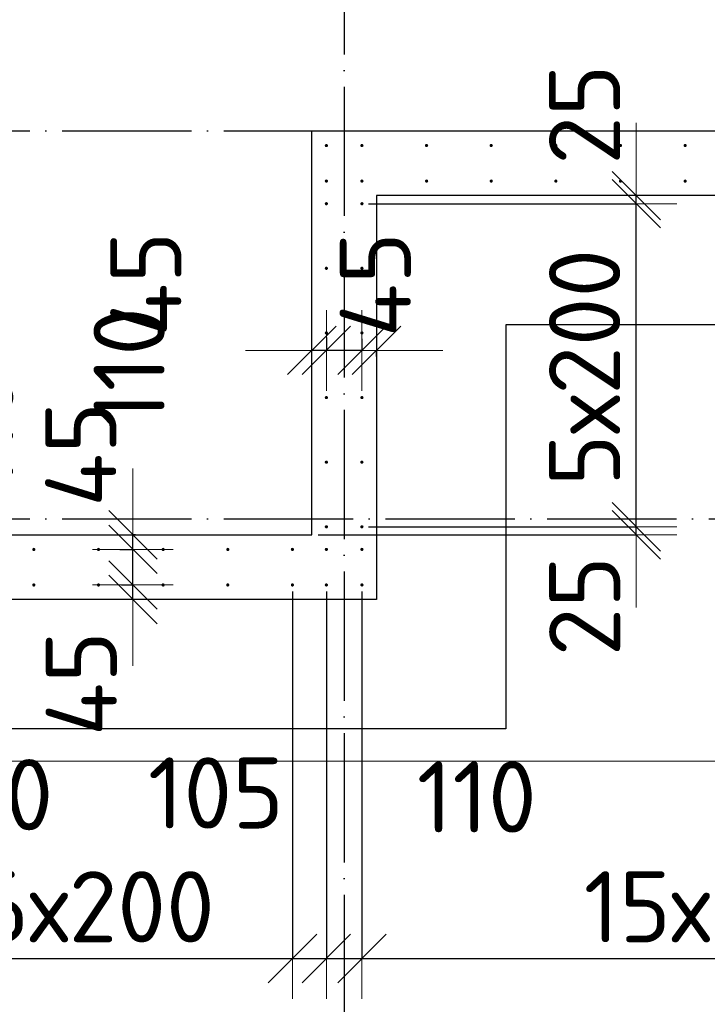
# Model space of a CAD drawing. Header units: millimetres. Extents: x 123094 to 184385, y 26948 to 48500.
# Tile 74 of 104: x 163076 to 165203, y 28497 to 31544. Entities that reach past the tile are written whole.
import ezdxf

# ---------------------------------------------------------------- set-up
doc = ezdxf.new("R2010")
doc.units = ezdxf.units.MM
doc.header["$PDMODE"] = 65
doc.linetypes.add('______11', pattern=[500, 400, -50, 0, -50])
doc.linetypes.add('______5', pattern=[1100, 800, -100, 100, -100])
for name, color, linetype, lineweight in [('Standard', 7, 'Continuous', 25), ('Арм.стержн. Выпуски', 180, 'Continuous', 35), ('Размерная линия_ общее', 7, 'Continuous', 13), ('Стена_ общее', 7, 'Continuous', 35), ('Фундамент_ общее', 7, 'Continuous', 35)]:
    doc.layers.add(name, color=color, linetype=linetype, lineweight=lineweight)
doc.layers.add('Осевая линия_ общее', color=7, linetype='______5', lineweight=13, true_color=0xa0a0a0)
doc.styles.add('ISOCPEUR', font='ISOCPEUR')
doc.dimstyles.new('DIMSTYLE_3', dxfattribs={"dimtxt": 220, "dimasz": 250, "dimexe": 0, "dimexo": 0, "dimgap": 110, "dimtad": 2, "dimdec": 0, "dimrnd": 5, "dimzin": 12, "dimdsep": 46, "dimtxsty": 'ISOCPEUR', "dimblk1": 'ALL_ML_STRICH', "dimblk2": 'ALL_ML_STRICH', "dimsah": 1, "dimcen": 0, "dimclrd": 7, "dimclre": 256, "dimclrt": 7, "dimadec": 0, "dimazin": 0, "dimtfac": 1, "dimtdec": 0, "dimtix": 1, "dimtmove": 2, "dimatfit": 3, "dimfxl": 0, "dimtzin": 0, "dimlwd": 0, "dimlwe": -3, "dimarcsym": 0})
doc.dimstyles.new('DIMSTYLE_5', dxfattribs={"dimtxt": 220, "dimasz": 250, "dimexe": 0, "dimexo": 0, "dimgap": 110, "dimtad": 2, "dimdec": 0, "dimrnd": 5, "dimzin": 12, "dimdsep": 46, "dimtxsty": 'ISOCPEUR', "dimblk1": 'ALL_ML_STRICH', "dimblk2": 'ALL_ML_STRICH', "dimsah": 1, "dimcen": 0, "dimclrd": 7, "dimclre": 256, "dimclrt": 7, "dimadec": 0, "dimazin": 0, "dimtfac": 1, "dimtdec": 0, "dimtix": 1, "dimtmove": 2, "dimatfit": 3, "dimfxl": 0, "dimtvp": 1.2, "dimtzin": 0, "dimlwd": 0, "dimlwe": -3, "dimarcsym": 0})
doc.dimstyles.new('DIMSTYLE_9', dxfattribs={"dimtxt": 220, "dimasz": 250, "dimexe": 0, "dimexo": 0, "dimgap": 110, "dimtad": 2, "dimdec": 0, "dimrnd": 5, "dimzin": 12, "dimdsep": 46, "dimtxsty": 'ISOCPEUR', "dimblk1": 'ALL_ML_STRICH', "dimblk2": 'ALL_ML_STRICH', "dimsah": 1, "dimcen": 0, "dimsd1": 1, "dimsd2": 1, "dimclrd": 7, "dimclre": 256, "dimclrt": 7, "dimadec": 0, "dimazin": 0, "dimtfac": 1, "dimtdec": 0, "dimtix": 1, "dimtmove": 2, "dimatfit": 3, "dimfxl": 0, "dimtvp": 1.2, "dimtzin": 0, "dimlwd": 0, "dimlwe": -3, "dimarcsym": 0})

# ---------------------------------------------------------------- blocks, each defined once
blk = doc.blocks.new('ALL_ML_STRICH')
at = {"color": 0, "linetype": 'ByBlock', "lineweight": -2}
for p, q in [((0, -0.5), (0, 0.5)), ((-0.3, -0.3), (0.3, 0.3)), ((-1, 0), (0.5, 0))]:
    blk.add_line(p, q, dxfattribs=at)
blk = doc.blocks.new('*D114')
at = {"layer": 'DEFPOINTS', "color": 7, "linetype": 'Continuous', "lineweight": 13, "transparency": 33554687}
for p in [(163371.1, 29795), (163426.5, 29750), (163465.8, 29750)]:
    blk.add_point(p, dxfattribs=at)
at = {"layer": 'Размерная линия_ общее', "color": 253, "linetype": 'Continuous', "lineweight": -2, "true_color": 0xa0a0a0, "transparency": 33554687}
for p, q in [((163391.1, 29795), (163426.5, 29795)), ((163445.8, 29750), (163426.5, 29750))]:
    blk.add_line(p, q, dxfattribs=at)
at = {"layer": 'Размерная линия_ общее', "color": 7, "linetype": 'Continuous', "lineweight": -2, "transparency": 33554687}
blk.add_line((163426.5, 29750), (163426.5, 29795), dxfattribs=at)
at = {"layer": 'Размерная линия_ общее', "color": 7, "linetype": 'Continuous', "lineweight": 13, "transparency": 33554687, "xscale": 250, "yscale": 250, "zscale": 250}
for p, rotation in [((163426.5, 29750), 270), ((163426.5, 29795), 90)]:
    blk.add_blockref('ALL_ML_STRICH', p, dxfattribs=dict(at, rotation=rotation))
at = {"layer": 'Размерная линия_ общее', "color": 7, "linetype": 'Continuous', "lineweight": 13, "transparency": 33554687, "insert": (163266.9, 29489.6), "char_height": 220, "width": 440, "attachment_point": 5, "rotation": 90, "style": 'ISOCPEUR'}
blk.add_mtext('\\A1;{45}', dxfattribs=at)
blk = doc.blocks.new('*D115')
at = {"layer": 'DEFPOINTS', "color": 7, "linetype": 'Continuous', "lineweight": 13, "transparency": 33554687}
for p in [(163366.1, 29905), (163371.1, 29795), (163426.5, 29795)]:
    blk.add_point(p, dxfattribs=at)
at = {"layer": 'Размерная линия_ общее', "color": 253, "linetype": 'Continuous', "lineweight": -2, "true_color": 0xa0a0a0, "transparency": 33554687}
for p, q in [((163386.1, 29905), (163426.5, 29905)), ((163391.1, 29795), (163426.5, 29795))]:
    blk.add_line(p, q, dxfattribs=at)
at = {"layer": 'Размерная линия_ общее', "color": 7, "linetype": 'Continuous', "lineweight": -2, "transparency": 33554687}
blk.add_line((163426.5, 29795), (163426.5, 29905), dxfattribs=at)
at = {"layer": 'Размерная линия_ общее', "color": 7, "linetype": 'Continuous', "lineweight": 13, "transparency": 33554687, "xscale": 250, "yscale": 250, "zscale": 250}
for p, rotation in [((163426.5, 29795), 270), ((163426.5, 29905), 90)]:
    blk.add_blockref('ALL_ML_STRICH', p, dxfattribs=dict(at, rotation=rotation))
at = {"layer": 'Размерная линия_ общее', "color": 7, "linetype": 'Continuous', "lineweight": 13, "transparency": 33554687, "insert": (162946.6, 30265.2), "char_height": 220, "width": 660, "attachment_point": 5, "rotation": 90, "style": 'ISOCPEUR'}
blk.add_mtext('\\A1;{110}', dxfattribs=at)
blk = doc.blocks.new('*D116')
at = {"layer": 'DEFPOINTS', "color": 7, "linetype": 'Continuous', "lineweight": 13, "transparency": 33554687}
for p in [(163454.9, 29950), (163366.1, 29905), (163426.5, 29905)]:
    blk.add_point(p, dxfattribs=at)
at = {"layer": 'Размерная линия_ общее', "color": 253, "linetype": 'Continuous', "lineweight": -2, "true_color": 0xa0a0a0, "transparency": 33554687}
for p, q in [((163434.9, 29950), (163426.5, 29950)), ((163386.1, 29905), (163426.5, 29905))]:
    blk.add_line(p, q, dxfattribs=at)
at = {"layer": 'Размерная линия_ общее', "color": 7, "linetype": 'Continuous', "lineweight": -2, "transparency": 33554687}
blk.add_line((163426.5, 29905), (163426.5, 29950), dxfattribs=at)
at = {"layer": 'Размерная линия_ общее', "color": 7, "linetype": 'Continuous', "lineweight": 13, "transparency": 33554687, "xscale": 250, "yscale": 250, "zscale": 250}
for p, rotation in [((163426.5, 29905), 270), ((163426.5, 29950), 90)]:
    blk.add_blockref('ALL_ML_STRICH', p, dxfattribs=dict(at, rotation=rotation))
at = {"layer": 'Размерная линия_ общее', "color": 7, "linetype": 'Continuous', "lineweight": 13, "transparency": 33554687, "insert": (163265.2, 30199.4), "char_height": 220, "width": 440, "attachment_point": 5, "rotation": 90, "style": 'ISOCPEUR'}
blk.add_mtext('\\A1;{45}', dxfattribs=at)
blk = doc.blocks.new('*D149')
at = {"layer": 'DEFPOINTS', "color": 7, "linetype": 'Continuous', "lineweight": 13, "transparency": 33554687}
for p in [(164135, 30576.3), (164180, 30520.9), (164180, 30481.6)]:
    blk.add_point(p, dxfattribs=at)
at = {"layer": 'Размерная линия_ общее', "color": 253, "linetype": 'Continuous', "lineweight": -2, "true_color": 0xa0a0a0, "transparency": 33554687}
for p, q in [((164135, 30556.3), (164135, 30520.9)), ((164180, 30501.6), (164180, 30520.9))]:
    blk.add_line(p, q, dxfattribs=at)
at = {"layer": 'Размерная линия_ общее', "color": 7, "linetype": 'Continuous', "lineweight": -2, "transparency": 33554687}
for p, q in [((164135, 30520.9), (164135, 30520.9)), ((164180, 30520.9), (164180, 30520.9))]:
    blk.add_line(p, q, dxfattribs=at)
at = {"layer": 'Размерная линия_ общее', "color": 7, "linetype": 'Continuous', "lineweight": 13, "transparency": 33554687, "xscale": 250, "yscale": 250, "zscale": 250}
for p, rotation in [((164180, 30520.9), 360), ((164135, 30520.9), 180)]:
    blk.add_blockref('ALL_ML_STRICH', p, dxfattribs=dict(at, rotation=rotation))
at = {"layer": 'Размерная линия_ общее', "color": 7, "linetype": 'Continuous', "lineweight": 13, "transparency": 33554687, "insert": (164176.4, 30724.4), "char_height": 220, "width": 440, "attachment_point": 5, "rotation": 90, "style": 'ISOCPEUR'}
blk.add_mtext('\\A1;{45}', dxfattribs=at)
blk = doc.blocks.new('*D150')
at = {"layer": 'DEFPOINTS', "color": 7, "linetype": 'Continuous', "lineweight": 13, "transparency": 33554687}
for p in [(164025, 30581.3), (164135, 30576.3), (164135, 30520.9)]:
    blk.add_point(p, dxfattribs=at)
at = {"layer": 'Размерная линия_ общее', "color": 253, "linetype": 'Continuous', "lineweight": -2, "true_color": 0xa0a0a0, "transparency": 33554687}
for p, q in [((164025, 30561.3), (164025, 30520.9)), ((164135, 30556.3), (164135, 30520.9))]:
    blk.add_line(p, q, dxfattribs=at)
at = {"layer": 'Размерная линия_ общее', "color": 7, "linetype": 'Continuous', "lineweight": -2, "transparency": 33554687}
blk.add_line((164135, 30520.9), (164025, 30520.9), dxfattribs=at)
at = {"layer": 'Размерная линия_ общее', "color": 7, "linetype": 'Continuous', "lineweight": 13, "transparency": 33554687, "xscale": 250, "yscale": 250, "zscale": 250}
for p, rotation in [((164135, 30520.9), 360), ((164025, 30520.9), 180)]:
    blk.add_blockref('ALL_ML_STRICH', p, dxfattribs=dict(at, rotation=rotation))
at = {"layer": 'Размерная линия_ общее', "color": 7, "linetype": 'Continuous', "lineweight": 13, "transparency": 33554687, "insert": (163414.8, 30469.4), "char_height": 220, "width": 660, "attachment_point": 5, "rotation": 90, "style": 'ISOCPEUR'}
blk.add_mtext('\\A1;{110}', dxfattribs=at)
blk = doc.blocks.new('*D151')
at = {"layer": 'DEFPOINTS', "color": 7, "linetype": 'Continuous', "lineweight": 13, "transparency": 33554687}
for p in [(164025, 30581.3), (164025, 30520.9), (163980, 30492.4)]:
    blk.add_point(p, dxfattribs=at)
at = {"layer": 'Размерная линия_ общее', "color": 253, "linetype": 'Continuous', "lineweight": -2, "true_color": 0xa0a0a0, "transparency": 33554687}
for p, q in [((164025, 30561.3), (164025, 30520.9)), ((163980, 30512.4), (163980, 30520.9))]:
    blk.add_line(p, q, dxfattribs=at)
at = {"layer": 'Размерная линия_ общее', "color": 7, "linetype": 'Continuous', "lineweight": -2, "transparency": 33554687}
blk.add_line((164025, 30520.9), (163980, 30520.9), dxfattribs=at)
at = {"layer": 'Размерная линия_ общее', "color": 7, "linetype": 'Continuous', "lineweight": 13, "transparency": 33554687, "xscale": 250, "yscale": 250, "zscale": 250}
for p, rotation in [((164025, 30520.9), 360), ((163980, 30520.9), 180)]:
    blk.add_blockref('ALL_ML_STRICH', p, dxfattribs=dict(at, rotation=rotation))
at = {"layer": 'Размерная линия_ общее', "color": 7, "linetype": 'Continuous', "lineweight": 13, "transparency": 33554687, "insert": (163466.6, 30726.1), "char_height": 220, "width": 440, "attachment_point": 5, "rotation": 90, "style": 'ISOCPEUR'}
blk.add_mtext('\\A1;{45}', dxfattribs=at)
blk = doc.blocks.new('*D152')
at = {"layer": 'DEFPOINTS', "color": 7, "linetype": 'Continuous', "lineweight": 13, "transparency": 33554687}
for p in [(164135, 29975), (163980, 29950), (164983.8, 29950)]:
    blk.add_point(p, dxfattribs=at)
at = {"layer": 'Размерная линия_ общее', "color": 253, "linetype": 'Continuous', "lineweight": -2, "true_color": 0xa0a0a0, "transparency": 33554687}
for p, q in [((164155, 29975), (164983.8, 29975)), ((164000, 29950), (164983.8, 29950))]:
    blk.add_line(p, q, dxfattribs=at)
at = {"layer": 'Размерная линия_ общее', "color": 7, "linetype": 'Continuous', "lineweight": -2, "transparency": 33554687}
blk.add_line((164983.8, 29950), (164983.8, 29975), dxfattribs=at)
at = {"layer": 'Размерная линия_ общее', "color": 7, "linetype": 'Continuous', "lineweight": 13, "transparency": 33554687, "xscale": 250, "yscale": 250, "zscale": 250}
for p, rotation in [((164983.8, 29950), 270), ((164983.8, 29975), 90)]:
    blk.add_blockref('ALL_ML_STRICH', p, dxfattribs=dict(at, rotation=rotation))
at = {"layer": 'Размерная линия_ общее', "color": 7, "linetype": 'Continuous', "lineweight": 13, "transparency": 33554687, "insert": (164824.1, 29729.5), "char_height": 220, "width": 440, "attachment_point": 5, "rotation": 90, "style": 'ISOCPEUR'}
blk.add_mtext('\\A1;{25}', dxfattribs=at)
blk = doc.blocks.new('*D153')
at = {"layer": 'DEFPOINTS', "color": 7, "linetype": 'Continuous', "lineweight": 13, "transparency": 33554687}
for p in [(164135, 30975), (164135, 29975), (164983.8, 29975)]:
    blk.add_point(p, dxfattribs=at)
at = {"layer": 'Размерная линия_ общее', "color": 253, "linetype": 'Continuous', "lineweight": -2, "true_color": 0xa0a0a0, "transparency": 33554687}
for p, q in [((164155, 30975), (164983.8, 30975)), ((164155, 29975), (164983.8, 29975))]:
    blk.add_line(p, q, dxfattribs=at)
at = {"layer": 'Размерная линия_ общее', "color": 7, "linetype": 'Continuous', "lineweight": -2, "transparency": 33554687}
blk.add_line((164983.8, 29975), (164983.8, 30975), dxfattribs=at)
at = {"layer": 'Размерная линия_ общее', "color": 7, "linetype": 'Continuous', "lineweight": 13, "transparency": 33554687, "xscale": 250, "yscale": 250, "zscale": 250}
for p, rotation in [((164983.8, 30975), 90), ((164983.8, 29975), 270)]:
    blk.add_blockref('ALL_ML_STRICH', p, dxfattribs=dict(at, rotation=rotation))
at = {"layer": 'Размерная линия_ общее', "color": 7, "linetype": 'Continuous', "lineweight": 13, "transparency": 33554687, "insert": (164713.8, 30101), "char_height": 220, "width": 11, "attachment_point": 1, "rotation": 90, "line_spacing_factor": 0.60241, "style": 'ISOCPEUR'}
blk.add_mtext('5х200', dxfattribs=at)
blk = doc.blocks.new('*D154')
at = {"layer": 'DEFPOINTS', "color": 7, "linetype": 'Continuous', "lineweight": 13, "transparency": 33554687}
for p in [(164625.3, 31000), (164135, 30975), (164983.8, 30975)]:
    blk.add_point(p, dxfattribs=at)
at = {"layer": 'Размерная линия_ общее', "color": 253, "linetype": 'Continuous', "lineweight": -2, "true_color": 0xa0a0a0, "transparency": 33554687}
for p, q in [((164983.8, 31000), (164983.8, 31000)), ((164155, 30975), (164983.8, 30975))]:
    blk.add_line(p, q, dxfattribs=at)
at = {"layer": 'Размерная линия_ общее', "color": 7, "linetype": 'Continuous', "lineweight": -2, "transparency": 33554687}
blk.add_line((164983.8, 30975), (164983.8, 31000), dxfattribs=at)
at = {"layer": 'Размерная линия_ общее', "color": 7, "linetype": 'Continuous', "lineweight": 13, "transparency": 33554687, "xscale": 250, "yscale": 250, "zscale": 250}
for p, rotation in [((164983.8, 30975), 270), ((164983.8, 31000), 90)]:
    blk.add_blockref('ALL_ML_STRICH', p, dxfattribs=dict(at, rotation=rotation))
at = {"layer": 'Размерная линия_ общее', "color": 7, "linetype": 'Continuous', "lineweight": 13, "transparency": 33554687, "insert": (164823.7, 31250.8), "char_height": 220, "width": 440, "attachment_point": 5, "rotation": 90, "style": 'ISOCPEUR'}
blk.add_mtext('\\A1;{25}', dxfattribs=at)
blk = doc.blocks.new('*D373')
at = {"layer": 'DEFPOINTS', "color": 7, "linetype": 'Continuous', "lineweight": 13, "transparency": 33554687}
for p in [(162720, 29795), (162670, 29750), (162670, 28639)]:
    blk.add_point(p, dxfattribs=at)
at = {"layer": 'Размерная линия_ общее', "color": 253, "linetype": 'Continuous', "lineweight": -2, "true_color": 0xa0a0a0, "transparency": 33554687}
for p, q in [((162720, 29775), (162720, 28639)), ((162670, 29730), (162670, 28639))]:
    blk.add_line(p, q, dxfattribs=at)
at = {"layer": 'Размерная линия_ общее', "color": 7, "linetype": 'Continuous', "lineweight": -2, "transparency": 33554687}
blk.add_line((162670, 28639), (162720, 28639), dxfattribs=at)
at = {"layer": 'Размерная линия_ общее', "color": 7, "linetype": 'Continuous', "lineweight": 13, "transparency": 33554687, "xscale": 250, "yscale": 250, "zscale": 250}
blk.add_blockref('ALL_ML_STRICH', (162720, 28639), dxfattribs=at)
at = {"layer": 'Размерная линия_ общее', "color": 7, "linetype": 'Continuous', "lineweight": 13, "transparency": 33554687, "xscale": 250, "yscale": 250, "zscale": 250, "rotation": 180}
blk.add_blockref('ALL_ML_STRICH', (162670, 28639), dxfattribs=at)
at = {"layer": 'Размерная линия_ общее', "color": 7, "linetype": 'Continuous', "lineweight": 13, "transparency": 33554687, "insert": (163025, 29146), "char_height": 220, "width": 440, "attachment_point": 5, "style": 'ISOCPEUR'}
blk.add_mtext('\\A1;{50}', dxfattribs=at)
blk = doc.blocks.new('*D374')
at = {"layer": 'DEFPOINTS', "color": 7, "linetype": 'Continuous', "lineweight": 13, "transparency": 33554687}
for p in [(162720, 29795), (163920, 29795), (162720, 28639)]:
    blk.add_point(p, dxfattribs=at)
at = {"layer": 'Размерная линия_ общее', "color": 253, "linetype": 'Continuous', "lineweight": -2, "true_color": 0xa0a0a0, "transparency": 33554687}
for p, q in [((162720, 29775), (162720, 28639)), ((163920, 29775), (163920, 28639))]:
    blk.add_line(p, q, dxfattribs=at)
at = {"layer": 'Размерная линия_ общее', "color": 7, "linetype": 'Continuous', "lineweight": -2, "transparency": 33554687}
blk.add_line((162720, 28639), (163920, 28639), dxfattribs=at)
at = {"layer": 'Размерная линия_ общее', "color": 7, "linetype": 'Continuous', "lineweight": 13, "transparency": 33554687, "xscale": 250, "yscale": 250, "zscale": 250, "rotation": 180}
blk.add_blockref('ALL_ML_STRICH', (162720, 28639), dxfattribs=at)
at = {"layer": 'Размерная линия_ общее', "color": 7, "linetype": 'Continuous', "lineweight": 13, "transparency": 33554687, "xscale": 250, "yscale": 250, "zscale": 250}
blk.add_blockref('ALL_ML_STRICH', (163920, 28639), dxfattribs=at)
at = {"layer": 'Размерная линия_ общее', "color": 7, "linetype": 'Continuous', "lineweight": 13, "transparency": 33554687, "insert": (162946, 28909), "char_height": 220, "width": 11, "attachment_point": 1, "line_spacing_factor": 0.60241, "style": 'ISOCPEUR'}
blk.add_mtext('6х200', dxfattribs=at)
blk = doc.blocks.new('*D375')
at = {"layer": 'DEFPOINTS', "color": 7, "linetype": 'Continuous', "lineweight": 13, "transparency": 33554687}
for p in [(163920, 29795), (164025, 29795), (163920, 28639)]:
    blk.add_point(p, dxfattribs=at)
at = {"layer": 'Размерная линия_ общее', "color": 253, "linetype": 'Continuous', "lineweight": -2, "true_color": 0xa0a0a0, "transparency": 33554687}
for p, q in [((163920, 29775), (163920, 28639)), ((164025, 29775), (164025, 28639))]:
    blk.add_line(p, q, dxfattribs=at)
at = {"layer": 'Размерная линия_ общее', "color": 7, "linetype": 'Continuous', "lineweight": -2, "transparency": 33554687}
blk.add_line((163920, 28639), (164025, 28639), dxfattribs=at)
at = {"layer": 'Размерная линия_ общее', "color": 7, "linetype": 'Continuous', "lineweight": 13, "transparency": 33554687, "xscale": 250, "yscale": 250, "zscale": 250}
blk.add_blockref('ALL_ML_STRICH', (164025, 28639), dxfattribs=at)
at = {"layer": 'Размерная линия_ общее', "color": 7, "linetype": 'Continuous', "lineweight": 13, "transparency": 33554687, "xscale": 250, "yscale": 250, "zscale": 250, "rotation": 180}
blk.add_blockref('ALL_ML_STRICH', (163920, 28639), dxfattribs=at)
at = {"layer": 'Размерная линия_ общее', "color": 7, "linetype": 'Continuous', "lineweight": 13, "transparency": 33554687, "insert": (163683.4, 29151.3), "char_height": 220, "width": 660, "attachment_point": 5, "style": 'ISOCPEUR'}
blk.add_mtext('\\A1;{105}', dxfattribs=at)
blk = doc.blocks.new('*D376')
at = {"layer": 'DEFPOINTS', "color": 7, "linetype": 'Continuous', "lineweight": 13, "transparency": 33554687}
for p in [(164025, 29795), (164135, 29795), (164025, 28639)]:
    blk.add_point(p, dxfattribs=at)
at = {"layer": 'Размерная линия_ общее', "color": 253, "linetype": 'Continuous', "lineweight": -2, "true_color": 0xa0a0a0, "transparency": 33554687}
for p, q in [((164025, 29775), (164025, 28639)), ((164135, 29775), (164135, 28639))]:
    blk.add_line(p, q, dxfattribs=at)
at = {"layer": 'Размерная линия_ общее', "color": 7, "linetype": 'Continuous', "lineweight": -2, "transparency": 33554687}
blk.add_line((164025, 28639), (164135, 28639), dxfattribs=at)
at = {"layer": 'Размерная линия_ общее', "color": 7, "linetype": 'Continuous', "lineweight": 13, "transparency": 33554687, "xscale": 250, "yscale": 250, "zscale": 250}
blk.add_blockref('ALL_ML_STRICH', (164135, 28639), dxfattribs=at)
at = {"layer": 'Размерная линия_ общее', "color": 7, "linetype": 'Continuous', "lineweight": 13, "transparency": 33554687, "xscale": 250, "yscale": 250, "zscale": 250, "rotation": 180}
blk.add_blockref('ALL_ML_STRICH', (164025, 28639), dxfattribs=at)
at = {"layer": 'Размерная линия_ общее', "color": 7, "linetype": 'Continuous', "lineweight": 13, "transparency": 33554687, "insert": (164490.3, 29138.9), "char_height": 220, "width": 660, "attachment_point": 5, "style": 'ISOCPEUR'}
blk.add_mtext('\\A1;{110}', dxfattribs=at)
blk = doc.blocks.new('*D377')
at = {"layer": 'DEFPOINTS', "color": 7, "linetype": 'Continuous', "lineweight": 13, "transparency": 33554687}
for p in [(167135, 31045), (164135, 29795), (164135, 28639)]:
    blk.add_point(p, dxfattribs=at)
at = {"layer": 'Размерная линия_ общее', "color": 253, "linetype": 'Continuous', "lineweight": -2, "true_color": 0xa0a0a0, "transparency": 33554687}
for p, q in [((167135, 31025), (167135, 28639)), ((164135, 29775), (164135, 28639))]:
    blk.add_line(p, q, dxfattribs=at)
at = {"layer": 'Размерная линия_ общее', "color": 7, "linetype": 'Continuous', "lineweight": -2, "transparency": 33554687}
blk.add_line((164135, 28639), (167135, 28639), dxfattribs=at)
at = {"layer": 'Размерная линия_ общее', "color": 7, "linetype": 'Continuous', "lineweight": 13, "transparency": 33554687, "xscale": 250, "yscale": 250, "zscale": 250, "rotation": 180}
blk.add_blockref('ALL_ML_STRICH', (164135, 28639), dxfattribs=at)
at = {"layer": 'Размерная линия_ общее', "color": 7, "linetype": 'Continuous', "lineweight": 13, "transparency": 33554687, "xscale": 250, "yscale": 250, "zscale": 250}
blk.add_blockref('ALL_ML_STRICH', (167135, 28639), dxfattribs=at)
at = {"layer": 'Размерная линия_ общее', "color": 7, "linetype": 'Continuous', "lineweight": 13, "transparency": 33554687, "insert": (164821, 28909), "char_height": 220, "width": 11, "attachment_point": 1, "line_spacing_factor": 0.60241, "style": 'ISOCPEUR'}
blk.add_mtext('15х200=3000', dxfattribs=at)

msp = doc.modelspace()

# ---------------------------------------------------------------- hatches: boundary and pattern name
at = {"layer": 'Арм.стержн. Выпуски', "linetype": 'Continuous', "lineweight": 35, "transparency": 33554687}
for points in [[(164030, 31155), (164029.6, 31156.9), (164028.5, 31158.5), (164026.9, 31159.6), (164025, 31160), (164023.1, 31159.6), (164021.5, 31158.5), (164020.4, 31156.9), (164020, 31155), (164020.4, 31153.1), (164021.5, 31151.5), (164023.1, 31150.4), (164025, 31150), (164026.9, 31150.4), (164028.5, 31151.5), (164029.6, 31153.1)], [(164140, 31155), (164139.6, 31156.9), (164138.5, 31158.5), (164136.9, 31159.6), (164135, 31160), (164133.1, 31159.6), (164131.5, 31158.5), (164130.4, 31156.9), (164130, 31155), (164130.4, 31153.1), (164131.5, 31151.5), (164133.1, 31150.4), (164135, 31150), (164136.9, 31150.4), (164138.5, 31151.5), (164139.6, 31153.1)], [(164340, 31155), (164339.6, 31156.9), (164338.5, 31158.5), (164336.9, 31159.6), (164335, 31160), (164333.1, 31159.6), (164331.5, 31158.5), (164330.4, 31156.9), (164330, 31155), (164330.4, 31153.1), (164331.5, 31151.5), (164333.1, 31150.4), (164335, 31150), (164336.9, 31150.4), (164338.5, 31151.5), (164339.6, 31153.1)], [(164540, 31155), (164539.6, 31156.9), (164538.5, 31158.5), (164536.9, 31159.6), (164535, 31160), (164533.1, 31159.6), (164531.5, 31158.5), (164530.4, 31156.9), (164530, 31155), (164530.4, 31153.1), (164531.5, 31151.5), (164533.1, 31150.4), (164535, 31150), (164536.9, 31150.4), (164538.5, 31151.5), (164539.6, 31153.1)], [(164740, 31155), (164739.6, 31156.9), (164738.5, 31158.5), (164736.9, 31159.6), (164735, 31160), (164733.1, 31159.6), (164731.5, 31158.5), (164730.4, 31156.9), (164730, 31155), (164730.4, 31153.1), (164731.5, 31151.5), (164733.1, 31150.4), (164735, 31150), (164736.9, 31150.4), (164738.5, 31151.5), (164739.6, 31153.1)], [(164940, 31155), (164939.6, 31156.9), (164938.5, 31158.5), (164936.9, 31159.6), (164935, 31160), (164933.1, 31159.6), (164931.5, 31158.5), (164930.4, 31156.9), (164930, 31155), (164930.4, 31153.1), (164931.5, 31151.5), (164933.1, 31150.4), (164935, 31150), (164936.9, 31150.4), (164938.5, 31151.5), (164939.6, 31153.1)], [(165140, 31155), (165139.6, 31156.9), (165138.5, 31158.5), (165136.9, 31159.6), (165135, 31160), (165133.1, 31159.6), (165131.5, 31158.5), (165130.4, 31156.9), (165130, 31155), (165130.4, 31153.1), (165131.5, 31151.5), (165133.1, 31150.4), (165135, 31150), (165136.9, 31150.4), (165138.5, 31151.5), (165139.6, 31153.1)], [(164030, 31045), (164029.6, 31046.9), (164028.5, 31048.5), (164026.9, 31049.6), (164025, 31050), (164023.1, 31049.6), (164021.5, 31048.5), (164020.4, 31046.9), (164020, 31045), (164020.4, 31043.1), (164021.5, 31041.5), (164023.1, 31040.4), (164025, 31040), (164026.9, 31040.4), (164028.5, 31041.5), (164029.6, 31043.1)], [(164140, 31045), (164139.6, 31046.9), (164138.5, 31048.5), (164136.9, 31049.6), (164135, 31050), (164133.1, 31049.6), (164131.5, 31048.5), (164130.4, 31046.9), (164130, 31045), (164130.4, 31043.1), (164131.5, 31041.5), (164133.1, 31040.4), (164135, 31040), (164136.9, 31040.4), (164138.5, 31041.5), (164139.6, 31043.1)], [(164340, 31045), (164339.6, 31046.9), (164338.5, 31048.5), (164336.9, 31049.6), (164335, 31050), (164333.1, 31049.6), (164331.5, 31048.5), (164330.4, 31046.9), (164330, 31045), (164330.4, 31043.1), (164331.5, 31041.5), (164333.1, 31040.4), (164335, 31040), (164336.9, 31040.4), (164338.5, 31041.5), (164339.6, 31043.1)], [(164540, 31045), (164539.6, 31046.9), (164538.5, 31048.5), (164536.9, 31049.6), (164535, 31050), (164533.1, 31049.6), (164531.5, 31048.5), (164530.4, 31046.9), (164530, 31045), (164530.4, 31043.1), (164531.5, 31041.5), (164533.1, 31040.4), (164535, 31040), (164536.9, 31040.4), (164538.5, 31041.5), (164539.6, 31043.1)], [(164740, 31045), (164739.6, 31046.9), (164738.5, 31048.5), (164736.9, 31049.6), (164735, 31050), (164733.1, 31049.6), (164731.5, 31048.5), (164730.4, 31046.9), (164730, 31045), (164730.4, 31043.1), (164731.5, 31041.5), (164733.1, 31040.4), (164735, 31040), (164736.9, 31040.4), (164738.5, 31041.5), (164739.6, 31043.1)], [(164940, 31045), (164939.6, 31046.9), (164938.5, 31048.5), (164936.9, 31049.6), (164935, 31050), (164933.1, 31049.6), (164931.5, 31048.5), (164930.4, 31046.9), (164930, 31045), (164930.4, 31043.1), (164931.5, 31041.5), (164933.1, 31040.4), (164935, 31040), (164936.9, 31040.4), (164938.5, 31041.5), (164939.6, 31043.1)], [(165140, 31045), (165139.6, 31046.9), (165138.5, 31048.5), (165136.9, 31049.6), (165135, 31050), (165133.1, 31049.6), (165131.5, 31048.5), (165130.4, 31046.9), (165130, 31045), (165130.4, 31043.1), (165131.5, 31041.5), (165133.1, 31040.4), (165135, 31040), (165136.9, 31040.4), (165138.5, 31041.5), (165139.6, 31043.1)], [(164030, 30975), (164029.6, 30976.9), (164028.5, 30978.5), (164026.9, 30979.6), (164025, 30980), (164023.1, 30979.6), (164021.5, 30978.5), (164020.4, 30976.9), (164020, 30975), (164020.4, 30973.1), (164021.5, 30971.5), (164023.1, 30970.4), (164025, 30970), (164026.9, 30970.4), (164028.5, 30971.5), (164029.6, 30973.1)], [(164140, 30975), (164139.6, 30976.9), (164138.5, 30978.5), (164136.9, 30979.6), (164135, 30980), (164133.1, 30979.6), (164131.5, 30978.5), (164130.4, 30976.9), (164130, 30975), (164130.4, 30973.1), (164131.5, 30971.5), (164133.1, 30970.4), (164135, 30970), (164136.9, 30970.4), (164138.5, 30971.5), (164139.6, 30973.1)], [(164030, 30775), (164029.6, 30776.9), (164028.5, 30778.5), (164026.9, 30779.6), (164025, 30780), (164023.1, 30779.6), (164021.5, 30778.5), (164020.4, 30776.9), (164020, 30775), (164020.4, 30773.1), (164021.5, 30771.5), (164023.1, 30770.4), (164025, 30770), (164026.9, 30770.4), (164028.5, 30771.5), (164029.6, 30773.1)], [(164140, 30775), (164139.6, 30776.9), (164138.5, 30778.5), (164136.9, 30779.6), (164135, 30780), (164133.1, 30779.6), (164131.5, 30778.5), (164130.4, 30776.9), (164130, 30775), (164130.4, 30773.1), (164131.5, 30771.5), (164133.1, 30770.4), (164135, 30770), (164136.9, 30770.4), (164138.5, 30771.5), (164139.6, 30773.1)], [(164030, 30575), (164029.6, 30576.9), (164028.5, 30578.5), (164026.9, 30579.6), (164025, 30580), (164023.1, 30579.6), (164021.5, 30578.5), (164020.4, 30576.9), (164020, 30575), (164020.4, 30573.1), (164021.5, 30571.5), (164023.1, 30570.4), (164025, 30570), (164026.9, 30570.4), (164028.5, 30571.5), (164029.6, 30573.1)], [(164140, 30575), (164139.6, 30576.9), (164138.5, 30578.5), (164136.9, 30579.6), (164135, 30580), (164133.1, 30579.6), (164131.5, 30578.5), (164130.4, 30576.9), (164130, 30575), (164130.4, 30573.1), (164131.5, 30571.5), (164133.1, 30570.4), (164135, 30570), (164136.9, 30570.4), (164138.5, 30571.5), (164139.6, 30573.1)], [(164030, 30375), (164029.6, 30376.9), (164028.5, 30378.5), (164026.9, 30379.6), (164025, 30380), (164023.1, 30379.6), (164021.5, 30378.5), (164020.4, 30376.9), (164020, 30375), (164020.4, 30373.1), (164021.5, 30371.5), (164023.1, 30370.4), (164025, 30370), (164026.9, 30370.4), (164028.5, 30371.5), (164029.6, 30373.1)], [(164140, 30375), (164139.6, 30376.9), (164138.5, 30378.5), (164136.9, 30379.6), (164135, 30380), (164133.1, 30379.6), (164131.5, 30378.5), (164130.4, 30376.9), (164130, 30375), (164130.4, 30373.1), (164131.5, 30371.5), (164133.1, 30370.4), (164135, 30370), (164136.9, 30370.4), (164138.5, 30371.5), (164139.6, 30373.1)], [(164030, 30175), (164029.6, 30176.9), (164028.5, 30178.5), (164026.9, 30179.6), (164025, 30180), (164023.1, 30179.6), (164021.5, 30178.5), (164020.4, 30176.9), (164020, 30175), (164020.4, 30173.1), (164021.5, 30171.5), (164023.1, 30170.4), (164025, 30170), (164026.9, 30170.4), (164028.5, 30171.5), (164029.6, 30173.1)], [(164140, 30175), (164139.6, 30176.9), (164138.5, 30178.5), (164136.9, 30179.6), (164135, 30180), (164133.1, 30179.6), (164131.5, 30178.5), (164130.4, 30176.9), (164130, 30175), (164130.4, 30173.1), (164131.5, 30171.5), (164133.1, 30170.4), (164135, 30170), (164136.9, 30170.4), (164138.5, 30171.5), (164139.6, 30173.1)], [(164030, 29975), (164029.6, 29976.9), (164028.5, 29978.5), (164026.9, 29979.6), (164025, 29980), (164023.1, 29979.6), (164021.5, 29978.5), (164020.4, 29976.9), (164020, 29975), (164020.4, 29973.1), (164021.5, 29971.5), (164023.1, 29970.4), (164025, 29970), (164026.9, 29970.4), (164028.5, 29971.5), (164029.6, 29973.1)], [(164140, 29975), (164139.6, 29976.9), (164138.5, 29978.5), (164136.9, 29979.6), (164135, 29980), (164133.1, 29979.6), (164131.5, 29978.5), (164130.4, 29976.9), (164130, 29975), (164130.4, 29973.1), (164131.5, 29971.5), (164133.1, 29970.4), (164135, 29970), (164136.9, 29970.4), (164138.5, 29971.5), (164139.6, 29973.1)], [(163125, 29905), (163124.6, 29906.9), (163123.5, 29908.5), (163121.9, 29909.6), (163120, 29910), (163118.1, 29909.6), (163116.5, 29908.5), (163115.4, 29906.9), (163115, 29905), (163115.4, 29903.1), (163116.5, 29901.5), (163118.1, 29900.4), (163120, 29900), (163121.9, 29900.4), (163123.5, 29901.5), (163124.6, 29903.1)], [(163325, 29905), (163324.6, 29906.9), (163323.5, 29908.5), (163321.9, 29909.6), (163320, 29910), (163318.1, 29909.6), (163316.5, 29908.5), (163315.4, 29906.9), (163315, 29905), (163315.4, 29903.1), (163316.5, 29901.5), (163318.1, 29900.4), (163320, 29900), (163321.9, 29900.4), (163323.5, 29901.5), (163324.6, 29903.1)], [(163525, 29905), (163524.6, 29906.9), (163523.5, 29908.5), (163521.9, 29909.6), (163520, 29910), (163518.1, 29909.6), (163516.5, 29908.5), (163515.4, 29906.9), (163515, 29905), (163515.4, 29903.1), (163516.5, 29901.5), (163518.1, 29900.4), (163520, 29900), (163521.9, 29900.4), (163523.5, 29901.5), (163524.6, 29903.1)], [(163725, 29905), (163724.6, 29906.9), (163723.5, 29908.5), (163721.9, 29909.6), (163720, 29910), (163718.1, 29909.6), (163716.5, 29908.5), (163715.4, 29906.9), (163715, 29905), (163715.4, 29903.1), (163716.5, 29901.5), (163718.1, 29900.4), (163720, 29900), (163721.9, 29900.4), (163723.5, 29901.5), (163724.6, 29903.1)], [(163925, 29905), (163924.6, 29906.9), (163923.5, 29908.5), (163921.9, 29909.6), (163920, 29910), (163918.1, 29909.6), (163916.5, 29908.5), (163915.4, 29906.9), (163915, 29905), (163915.4, 29903.1), (163916.5, 29901.5), (163918.1, 29900.4), (163920, 29900), (163921.9, 29900.4), (163923.5, 29901.5), (163924.6, 29903.1)], [(164030, 29905), (164029.6, 29906.9), (164028.5, 29908.5), (164026.9, 29909.6), (164025, 29910), (164023.1, 29909.6), (164021.5, 29908.5), (164020.4, 29906.9), (164020, 29905), (164020.4, 29903.1), (164021.5, 29901.5), (164023.1, 29900.4), (164025, 29900), (164026.9, 29900.4), (164028.5, 29901.5), (164029.6, 29903.1)], [(164030, 29905), (164029.6, 29906.9), (164028.5, 29908.5), (164026.9, 29909.6), (164025, 29910), (164023.1, 29909.6), (164021.5, 29908.5), (164020.4, 29906.9), (164020, 29905), (164020.4, 29903.1), (164021.5, 29901.5), (164023.1, 29900.4), (164025, 29900), (164026.9, 29900.4), (164028.5, 29901.5), (164029.6, 29903.1)], [(164140, 29905), (164139.6, 29906.9), (164138.5, 29908.5), (164136.9, 29909.6), (164135, 29910), (164133.1, 29909.6), (164131.5, 29908.5), (164130.4, 29906.9), (164130, 29905), (164130.4, 29903.1), (164131.5, 29901.5), (164133.1, 29900.4), (164135, 29900), (164136.9, 29900.4), (164138.5, 29901.5), (164139.6, 29903.1)], [(164140, 29905), (164139.6, 29906.9), (164138.5, 29908.5), (164136.9, 29909.6), (164135, 29910), (164133.1, 29909.6), (164131.5, 29908.5), (164130.4, 29906.9), (164130, 29905), (164130.4, 29903.1), (164131.5, 29901.5), (164133.1, 29900.4), (164135, 29900), (164136.9, 29900.4), (164138.5, 29901.5), (164139.6, 29903.1)], [(163125, 29795), (163124.6, 29796.9), (163123.5, 29798.5), (163121.9, 29799.6), (163120, 29800), (163118.1, 29799.6), (163116.5, 29798.5), (163115.4, 29796.9), (163115, 29795), (163115.4, 29793.1), (163116.5, 29791.5), (163118.1, 29790.4), (163120, 29790), (163121.9, 29790.4), (163123.5, 29791.5), (163124.6, 29793.1)], [(163325, 29795), (163324.6, 29796.9), (163323.5, 29798.5), (163321.9, 29799.6), (163320, 29800), (163318.1, 29799.6), (163316.5, 29798.5), (163315.4, 29796.9), (163315, 29795), (163315.4, 29793.1), (163316.5, 29791.5), (163318.1, 29790.4), (163320, 29790), (163321.9, 29790.4), (163323.5, 29791.5), (163324.6, 29793.1)], [(163525, 29795), (163524.6, 29796.9), (163523.5, 29798.5), (163521.9, 29799.6), (163520, 29800), (163518.1, 29799.6), (163516.5, 29798.5), (163515.4, 29796.9), (163515, 29795), (163515.4, 29793.1), (163516.5, 29791.5), (163518.1, 29790.4), (163520, 29790), (163521.9, 29790.4), (163523.5, 29791.5), (163524.6, 29793.1)], [(163725, 29795), (163724.6, 29796.9), (163723.5, 29798.5), (163721.9, 29799.6), (163720, 29800), (163718.1, 29799.6), (163716.5, 29798.5), (163715.4, 29796.9), (163715, 29795), (163715.4, 29793.1), (163716.5, 29791.5), (163718.1, 29790.4), (163720, 29790), (163721.9, 29790.4), (163723.5, 29791.5), (163724.6, 29793.1)], [(163925, 29795), (163924.6, 29796.9), (163923.5, 29798.5), (163921.9, 29799.6), (163920, 29800), (163918.1, 29799.6), (163916.5, 29798.5), (163915.4, 29796.9), (163915, 29795), (163915.4, 29793.1), (163916.5, 29791.5), (163918.1, 29790.4), (163920, 29790), (163921.9, 29790.4), (163923.5, 29791.5), (163924.6, 29793.1)], [(164030, 29795), (164029.6, 29796.9), (164028.5, 29798.5), (164026.9, 29799.6), (164025, 29800), (164023.1, 29799.6), (164021.5, 29798.5), (164020.4, 29796.9), (164020, 29795), (164020.4, 29793.1), (164021.5, 29791.5), (164023.1, 29790.4), (164025, 29790), (164026.9, 29790.4), (164028.5, 29791.5), (164029.6, 29793.1)], [(164030, 29795), (164029.6, 29796.9), (164028.5, 29798.5), (164026.9, 29799.6), (164025, 29800), (164023.1, 29799.6), (164021.5, 29798.5), (164020.4, 29796.9), (164020, 29795), (164020.4, 29793.1), (164021.5, 29791.5), (164023.1, 29790.4), (164025, 29790), (164026.9, 29790.4), (164028.5, 29791.5), (164029.6, 29793.1)], [(164140, 29795), (164139.6, 29796.9), (164138.5, 29798.5), (164136.9, 29799.6), (164135, 29800), (164133.1, 29799.6), (164131.5, 29798.5), (164130.4, 29796.9), (164130, 29795), (164130.4, 29793.1), (164131.5, 29791.5), (164133.1, 29790.4), (164135, 29790), (164136.9, 29790.4), (164138.5, 29791.5), (164139.6, 29793.1)], [(164140, 29795), (164139.6, 29796.9), (164138.5, 29798.5), (164136.9, 29799.6), (164135, 29800), (164133.1, 29799.6), (164131.5, 29798.5), (164130.4, 29796.9), (164130, 29795), (164130.4, 29793.1), (164131.5, 29791.5), (164133.1, 29790.4), (164135, 29790), (164136.9, 29790.4), (164138.5, 29791.5), (164139.6, 29793.1)]]:
    msp.add_hatch(color=4, dxfattribs=at).paths.add_polyline_path(points)

# ---------------------------------------------------------------- linework, layer by layer
at = {"layer": 'Standard', "color": 7, "linetype": 'Continuous', "lineweight": 13, "transparency": 33554687}
msp.add_lwpolyline([(125100, 29250), (167980, 29250), (167980, 48500), (125100, 48500), (125100, 29250)], dxfattribs=at)
at = {"layer": 'Осевая линия_ общее', "color": 253, "linetype": '______11', "lineweight": -3, "true_color": 0xa0a0a0, "transparency": 33554687}
for p, q in [((164080, 46340), (164080, 27662.1)), ((125200, 31200), (169325.4, 31200)), ((125200, 30000), (169325.4, 30000))]:
    msp.add_line(p, q, dxfattribs=at)
at = {"layer": 'Стена_ общее', "color": 7, "linetype": 'Continuous', "lineweight": 25, "transparency": 33554687}
for p, q in [((163980, 29950), (163980, 31200)), ((163980, 31200), (164180, 31200)), ((163980, 29950), (163980, 31200)), ((163980, 31200), (164180, 31200)), ((164180, 31200), (167280, 31200)), ((164180, 31200), (167280, 31200)), ((167280, 31000), (164180, 31000)), ((164180, 31000), (164180, 29950)), ((167280, 31000), (164180, 31000)), ((164180, 31000), (164180, 29950)), ((160260, 29950), (163980, 29950)), ((160260, 29950), (163980, 29950)), ((164180, 29950), (164180, 29750)), ((164180, 29950), (164180, 29750)), ((164180, 29750), (160260, 29750)), ((164180, 29750), (160260, 29750))]:
    msp.add_line(p, q, dxfattribs=at)
at = {"layer": 'Фундамент_ общее', "color": 7, "lineweight": 25, "transparency": 33554687}
for p, q in [((164580, 30600), (164580, 29350)), ((167880, 30600), (164580, 30600)), ((164580, 29350), (159660, 29350))]:
    msp.add_line(p, q, dxfattribs=at)
at = {"layer": 'Фундамент_ общее', "color": 7, "linetype": 'Continuous', "lineweight": 25, "transparency": 33554687}
for p, q in [((164580, 30600), (164580, 29350)), ((167880, 30600), (164580, 30600)), ((164580, 29350), (159660, 29350))]:
    msp.add_line(p, q, dxfattribs=at)

# ---------------------------------------------------------------- dimensions: what is measured, and where the dimension line sits
at = {"layer": 'Размерная линия_ общее', "color": 7, "linetype": 'Continuous', "lineweight": 13, "transparency": 33554687}
for base, p1, p2, angle, dimstyle, picture, middle in [((164983.8, 31000), (164155, 30975), (164983.8, 31000), 90, 'DIMSTYLE_5', '*D154', (164823.7, 31250.8)), ((163980, 30520.9), (164025, 30561.3), (163980, 30512.4), 180, 'DIMSTYLE_5', '*D151', (163466.6, 30726.1)), ((164135, 30520.9), (164180, 30501.6), (164135, 30556.3), 180, 'DIMSTYLE_9', '*D149', (164176.4, 30724.4)), ((164025, 30520.9), (164135, 30556.3), (164025, 30561.3), 180, 'DIMSTYLE_5', '*D150', (163414.8, 30469.4)), ((163426.5, 29905), (163391.1, 29795), (163386.1, 29905), 90, 'DIMSTYLE_5', '*D115', (162946.6, 30265.2)), ((163426.5, 29950), (163386.1, 29905), (163434.9, 29950), 90, 'DIMSTYLE_5', '*D116', (163265.2, 30199.4)), ((164983.8, 29975), (164000, 29950), (164155, 29975), 90, 'DIMSTYLE_5', '*D152', (164824.1, 29729.5)), ((163426.5, 29795), (163445.8, 29750), (163391.1, 29795), 90, 'DIMSTYLE_5', '*D114', (163266.9, 29489.6))]:
    dim = msp.add_linear_dim(base=base, p1=p1, p2=p2, angle=angle, dimstyle=dimstyle, override={"dimpost": '<>', "dimclrd": 7, "dimclre": 253, "dimclrt": 7, "dimlwd": 0, "dimlwe": 65533}, dxfattribs=at)
    dim.commit()
    dim.dimension.update_dxf_attribs({"geometry": picture, "text_midpoint": middle, "dimtype": 160})
dim = msp.add_linear_dim(base=(164983.8, 30975), p1=(164155, 29975), p2=(164155, 30975), angle=90, text='5х200', dimstyle='DIMSTYLE_3', override={"dimpost": '<>', "dimclrd": 7, "dimclre": 253, "dimclrt": 7, "dimlwd": 0, "dimlwe": 65533}, dxfattribs=at)
dim.commit()
dim.dimension.update_dxf_attribs({"geometry": '*D153', "text_midpoint": (164873.8, 30475), "dimtype": 160})
for base, p1, p2, text, picture, middle in [((167135, 28639), (164135, 29775), (167135, 31025), '15х200=3000', '*D377', (165635, 28749)), ((163920, 28639), (162720, 29775), (163920, 29775), '6х200', '*D374', (163320, 28749))]:
    dim = msp.add_linear_dim(base=base, p1=p1, p2=p2, text=text, dimstyle='DIMSTYLE_3', override={"dimpost": '<>', "dimclrd": 7, "dimclre": 253, "dimclrt": 7, "dimlwd": 0, "dimlwe": 65533}, dxfattribs=at)
    dim.commit()
    dim.dimension.update_dxf_attribs({"geometry": picture, "text_midpoint": middle, "dimtype": 160})
for base, p1, p2, picture, middle in [((162720, 28639), (162670, 29730), (162720, 29775), '*D373', (163025, 29146)), ((164025, 28639), (163920, 29775), (164025, 29775), '*D375', (163683.4, 29151.3)), ((164135, 28639), (164025, 29775), (164135, 29775), '*D376', (164490.3, 29138.9))]:
    dim = msp.add_linear_dim(base=base, p1=p1, p2=p2, dimstyle='DIMSTYLE_5', override={"dimpost": '<>', "dimclrd": 7, "dimclre": 253, "dimclrt": 7, "dimlwd": 0, "dimlwe": 65533}, dxfattribs=at)
    dim.commit()
    dim.dimension.update_dxf_attribs({"geometry": picture, "text_midpoint": middle, "dimtype": 160})

doc.saveas('drawing.dxf')
